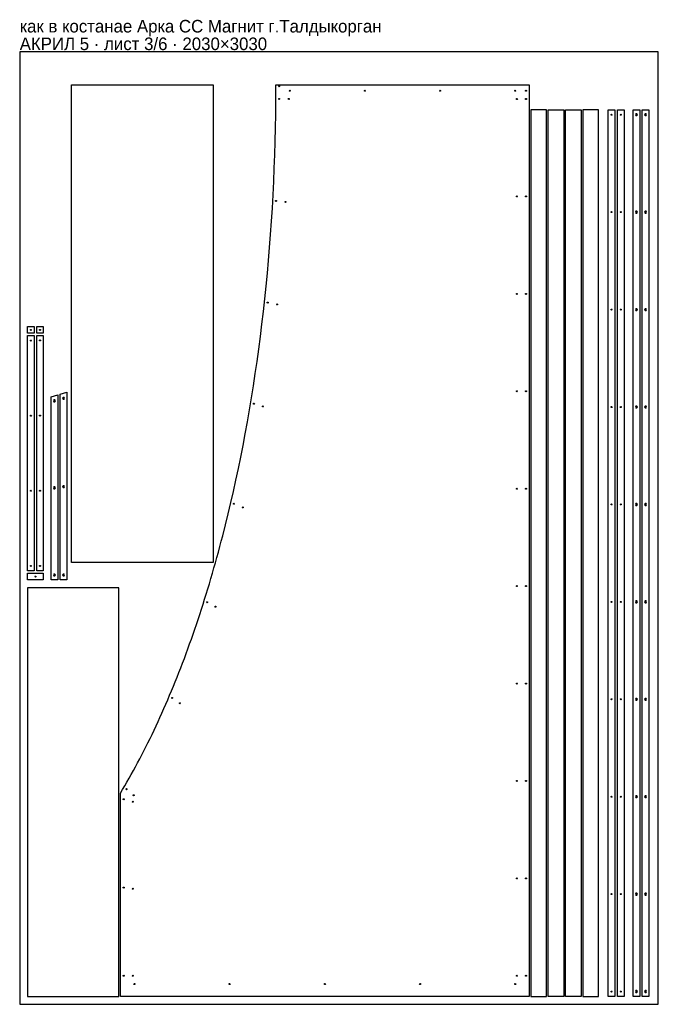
# Model space of a CAD drawing. Header units: millimetres. Extents: x 0 to 2030, y 0 to 3132.
import ezdxf

# ---------------------------------------------------------------- set-up
doc = ezdxf.new("R2010")
doc.units = ezdxf.units.MM
doc.layers.add('INFO', color=7, linetype='Continuous')

msp = doc.modelspace()

# ---------------------------------------------------------------- linework, layer by layer
for points in [[(0, 0), (2030, 0), (2030, 3030), (0, 3030)], [(614.540183, 2925.000034), (614.540183, 1405.000034), (164.540083, 1405.000034), (164.540083, 2925.000034)], [(1620.000034, 2924.999956), (1620.000034, 24.999956), (320.000034, 24.999956), (320.000034, 671.493856), (326.985758, 683.149154), (333.933386, 694.923463), (340.842656, 706.816159), (347.713302, 718.826617), (354.545061, 730.954214), (361.337669, 743.198324), (368.090862, 755.558324), (374.804376, 768.033588), (381.477947, 780.623493), (388.111311, 793.327414), (394.704204, 806.144727), (401.256362, 819.074806), (407.767522, 832.117029), (414.237419, 845.27077), (420.66579, 858.535404), (427.052369, 871.910308), (433.396895, 885.394857), (439.699101, 898.988426), (445.958726, 912.690392), (452.175504, 926.500129), (458.349171, 940.417014), (464.479465, 954.440421), (470.56612, 968.569727), (476.608873, 982.804307), (482.60746, 997.143536), (488.561617, 1011.586791), (494.471079, 1026.133446), (500.335584, 1040.782877), (506.154867, 1055.53446), (511.928664, 1070.387571), (517.656711, 1085.341584), (523.338745, 1100.395877), (528.9745, 1115.549823), (534.563714, 1130.802799), (540.106123, 1146.15418), (545.601461, 1161.603342), (551.049467, 1177.14966), (556.449875, 1192.79251), (561.802421, 1208.531268), (567.106842, 1224.365309), (572.362874, 1240.294008), (577.570252, 1256.316742), (582.728714, 1272.432885), (587.837994, 1288.641814), (592.897829, 1304.942904), (597.907955, 1321.33553), (602.868108, 1337.819068), (607.778024, 1354.392894), (612.637439, 1371.056384), (617.446089, 1387.808911), (622.20371, 1404.649854), (626.910039, 1421.578586), (631.564811, 1438.594484), (636.167762, 1455.696923), (640.718629, 1472.885278), (645.217147, 1490.158926), (654.056082, 1524.9596), (662.682456, 1560.093949), (671.094156, 1595.556979), (679.289071, 1631.343694), (687.26509, 1667.449098), (695.020101, 1703.868195), (702.551993, 1740.595991), (709.858653, 1777.62749), (716.937971, 1814.957697), (723.787834, 1852.581616), (730.406131, 1890.494251), (736.790751, 1928.690607), (742.939582, 1967.165689), (748.850512, 2005.914502), (754.52143, 2044.932049), (759.950224, 2084.213336), (765.134782, 2123.753366), (770.072994, 2163.547145), (774.762746, 2203.589677), (779.201929, 2243.875967), (783.38843, 2284.401019), (787.320137, 2325.159838), (790.994939, 2366.147428), (794.410724, 2407.358793), (797.565382, 2448.78894), (800.456799, 2490.432871), (803.082865, 2532.285591), (805.441468, 2574.342106), (807.530497, 2616.597419), (809.347839, 2659.046536), (810.891383, 2701.68446), (812.159019, 2744.506196), (813.148633, 2787.50675), (813.858114, 2830.681124), (814.285352, 2874.024325), (814.428234, 2917.531356), (814.388334, 2924.999956)], [(1625.000034, 25.000044), (1675.000034, 25.000044), (1675.000034, 2845.000044), (1625.000034, 2845.000044)], [(1679.999966, 2845.000044), (1729.999966, 2845.000044), (1729.999966, 25.000044), (1679.999966, 25.000044)], [(1784.999966, 25.000044), (1734.999966, 25.000044), (1734.999966, 2845.000044), (1784.999966, 2845.000044)], [(1789.999966, 24.999956), (1839.999966, 24.999956), (1839.999966, 2844.999956), (1789.999966, 2844.999956)], [(1891.999966, 2844.999956), (1891.999966, 24.999956), (1870.999966, 24.999956), (1870.999966, 2844.999956)], [(1899.999966, 24.999956), (1899.999966, 2844.999956), (1920.999966, 2844.999956), (1920.999966, 24.999956)], [(1971, 2845), (1971, 25), (1950, 25), (1950, 2845)], [(1957.151768, 2829.3998), (1958.826084, 2826.4998), (1962.174716, 2826.4998), (1963.849032, 2829.3998), (1962.174716, 2832.2998), (1958.826084, 2832.2998)], [(1979, 25), (1979, 2845), (2000, 2845), (2000, 25)], [(1986.151768, 2829.3998), (1987.826084, 2826.4998), (1991.174716, 2826.4998), (1992.849032, 2829.3998), (1991.174716, 2832.2998), (1987.826084, 2832.2998)], [(1957.151768, 2519.5338), (1958.826084, 2516.6338), (1962.174716, 2516.6338), (1963.849032, 2519.5338), (1962.174716, 2522.4338), (1958.826084, 2522.4338)], [(1986.151768, 2519.5338), (1987.826084, 2516.6338), (1991.174716, 2516.6338), (1992.849032, 2519.5338), (1991.174716, 2522.4338), (1987.826084, 2522.4338)], [(1957.151768, 2209.6668), (1958.826084, 2206.7668), (1962.174716, 2206.7668), (1963.849032, 2209.6668), (1962.174716, 2212.5668), (1958.826084, 2212.5668)], [(1986.151768, 2209.6668), (1987.826084, 2206.7668), (1991.174716, 2206.7668), (1992.849032, 2209.6668), (1991.174716, 2212.5668), (1987.826084, 2212.5668)], [(46.0352, 2155.7184), (46.0352, 2134.7184), (25, 2134.7184), (25, 2155.7184)], [(54.0352, 2134.7184), (54.0352, 2155.7184), (75, 2155.7184), (75, 2134.7184)], [(46.0704, 1378.969187), (25, 1378.969187), (25, 2126.7184), (46.0704, 2126.7184)], [(75, 1378.969187), (54, 1378.969187), (54, 2126.7184), (75, 2126.7184)], [(129, 1350), (129, 1940.683014), (150, 1946.4939), (150, 1350)], [(121, 1938.469344), (121, 1350), (100, 1350), (100, 1932.658458)], [(113.848232, 1919.4002), (112.173916, 1922.3002), (108.825284, 1922.3002), (107.150968, 1919.4002), (108.825284, 1916.5002), (112.173916, 1916.5002)], [(142.848232, 1927.4002), (141.173916, 1930.3002), (137.825284, 1930.3002), (136.150968, 1927.4002), (137.825284, 1924.5002), (141.173916, 1924.5002)], [(1957.151768, 1899.7998), (1958.826084, 1896.8998), (1962.174716, 1896.8998), (1963.849032, 1899.7998), (1962.174716, 1902.6998), (1958.826084, 1902.6998)], [(1986.151768, 1899.7998), (1987.826084, 1896.8998), (1991.174716, 1896.8998), (1992.849032, 1899.7998), (1991.174716, 1902.6998), (1987.826084, 1902.6998)], [(113.848232, 1642.5002), (112.173916, 1645.4002), (108.825284, 1645.4002), (107.150968, 1642.5002), (108.825284, 1639.6002), (112.173916, 1639.6002)], [(142.848232, 1646.5002), (141.173916, 1649.4002), (137.825284, 1649.4002), (136.150968, 1646.5002), (137.825284, 1643.6002), (141.173916, 1643.6002)], [(1957.151768, 1589.9338), (1958.826084, 1587.0338), (1962.174716, 1587.0338), (1963.849032, 1589.9338), (1962.174716, 1592.8338), (1958.826084, 1592.8338)], [(1986.151768, 1589.9338), (1987.826084, 1587.0338), (1991.174716, 1587.0338), (1992.849032, 1589.9338), (1991.174716, 1592.8338), (1987.826084, 1592.8338)], [(25, 1370.969216), (75, 1370.969216), (75, 1350), (25, 1350)], [(113.848232, 1365.6002), (112.173916, 1368.5002), (108.825284, 1368.5002), (107.150968, 1365.6002), (108.825284, 1362.7002), (112.173916, 1362.7002)], [(142.848232, 1365.6002), (141.173916, 1368.5002), (137.825284, 1368.5002), (136.150968, 1365.6002), (137.825284, 1362.7002), (141.173916, 1362.7002)], [(24.999956, 1324.999966), (24.999956, 24.999966), (314.999956, 24.999966), (314.999956, 1324.999966)], [(1957.151768, 1280.0668), (1958.826084, 1277.1668), (1962.174716, 1277.1668), (1963.849032, 1280.0668), (1962.174716, 1282.9668), (1958.826084, 1282.9668)], [(1986.151768, 1280.0668), (1987.826084, 1277.1668), (1991.174716, 1277.1668), (1992.849032, 1280.0668), (1991.174716, 1282.9668), (1987.826084, 1282.9668)], [(1957.151768, 970.1998), (1958.826084, 967.2998), (1962.174716, 967.2998), (1963.849032, 970.1998), (1962.174716, 973.0998), (1958.826084, 973.0998)], [(1986.151768, 970.1998), (1987.826084, 967.2998), (1991.174716, 967.2998), (1992.849032, 970.1998), (1991.174716, 973.0998), (1987.826084, 973.0998)], [(1957.151768, 660.3338), (1958.826084, 657.4338), (1962.174716, 657.4338), (1963.849032, 660.3338), (1962.174716, 663.2338), (1958.826084, 663.2338)], [(1986.151768, 660.3338), (1987.826084, 657.4338), (1991.174716, 657.4338), (1992.849032, 660.3338), (1991.174716, 663.2338), (1987.826084, 663.2338)], [(1957.151768, 350.4668), (1958.826084, 347.5668), (1962.174716, 347.5668), (1963.849032, 350.4668), (1962.174716, 353.3668), (1958.826084, 353.3668)], [(1986.151768, 350.4668), (1987.826084, 347.5668), (1991.174716, 347.5668), (1992.849032, 350.4668), (1991.174716, 353.3668), (1987.826084, 353.3668)], [(1957.151768, 40.5998), (1958.826084, 37.6998), (1962.174716, 37.6998), (1963.849032, 40.5998), (1962.174716, 43.4998), (1958.826084, 43.4998)], [(1986.151768, 40.5998), (1987.826084, 37.6998), (1991.174716, 37.6998), (1992.849032, 40.5998), (1991.174716, 43.4998), (1987.826084, 43.4998)]]:
    msp.add_lwpolyline(points, close=True)
for centre in [(824.766434, 2920.000156), (824.500434, 2879.689156), (858.571434, 2905.535156), (1097.524434, 2905.535156), (1336.476434, 2905.535156), (1575.428434, 2905.535156), (1609.500434, 2905.517156), (855.087727, 2879.477571), (1580.500434, 2879.400156), (1609.500434, 2879.400156), (1881.499566, 2829.400156), (1910.499566, 2829.400156), (1580.500434, 2569.533156), (1609.500434, 2569.533156), (814.713434, 2555.328156), (844.957039, 2552.195186), (1881.499566, 2519.533156), (1910.499566, 2519.533156), (1580.500434, 2259.666156), (1609.500434, 2259.666156), (788.250434, 2231.903156), (818.033418, 2225.868597), (1881.499566, 2209.666156), (1910.499566, 2209.666156), (35.5172, 2145.2188), (64.5172, 2145.2188), (35.5352, 2111.1468), (64.5002, 2111.3688), (1580.500434, 1949.800156), (1609.500434, 1949.800156), (744.306434, 1910.388156), (773.252815, 1901.516497), (1881.499566, 1899.800156), (1910.499566, 1899.800156), (35.5352, 1872.1948), (64.5002, 1872.4358), (35.5352, 1633.2428), (64.5002, 1633.5028), (1580.500434, 1639.933156), (1609.500434, 1639.933156), (681.021434, 1592.120156), (708.916286, 1580.482918), (1881.499566, 1589.933156), (1910.499566, 1589.933156), (35.5352, 1394.2898), (64.5002, 1394.5688), (50.0002, 1360.4848), (1580.500434, 1330.066156), (1609.500434, 1330.066156), (595.757434, 1279.044156), (622.328057, 1264.746387), (1881.499566, 1280.066156), (1910.499566, 1280.066156), (1580.500434, 1020.200156), (1609.500434, 1020.200156), (484.330434, 974.351156), (1881.499566, 970.200156), (1910.499566, 970.200156), (509.188047, 957.572336), (1580.500434, 710.333156), (1609.500434, 710.333156), (339.350434, 684.294156), (362.25588, 665.181944), (1881.499566, 660.333156), (1910.499566, 660.333156), (330.500434, 652.400156), (359.500434, 644.400156), (1580.500434, 400.466156), (1609.500434, 400.466156), (330.500434, 371.500156), (359.500434, 367.500156), (1881.499566, 350.466156), (1910.499566, 350.466156), (330.500434, 90.600156), (359.500434, 90.600156), (364.628434, 64.535156), (667.314434, 64.535156), (970.000434, 64.535156), (1272.686434, 64.535156), (1575.371434, 64.535156), (1580.500434, 90.600156), (1609.500434, 90.600156), (1881.499566, 40.600156), (1910.499566, 40.600156)]:
    msp.add_circle(centre, 1.6)

# ---------------------------------------------------------------- texts
at = {"layer": 'INFO'}
for s, p in [('как в костанае Арка СС Магнит г.Талдыкорган', (0, 3091)), ('АКРИЛ 5 · лист 3/6 · 2030×3030', (0, 3035))]:
    msp.add_text(s, height=40, dxfattribs=at).set_placement(p)

doc.saveas('drawing.dxf')
